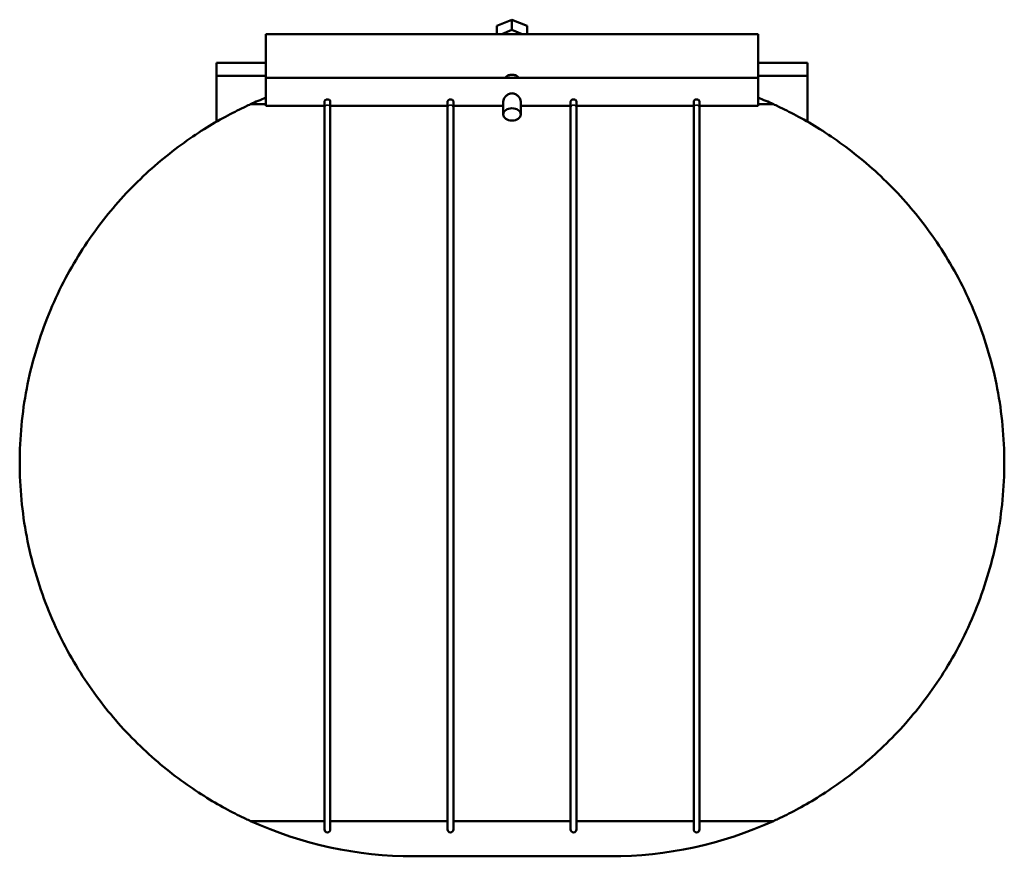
# Model space of a CAD drawing. Header units: millimetres. Extents: x -214 to 1361, y -332 to 904.
# Tile 1 of 6: x 216 to 554, y -332 to -45. Entities that reach past the tile are written whole.
import ezdxf

# ---------------------------------------------------------------- set-up
doc = ezdxf.new("R2010")
doc.units = ezdxf.units.MM
doc.layers.add('Visible (ANSI)', color=7, linetype='Continuous', lineweight=50)
doc.layers.add('Visible Narrow (ANSI)', color=7, linetype='Continuous', lineweight=35)

msp = doc.modelspace()

# ---------------------------------------------------------------- linework, layer by layer
at = {"layer": 'Visible (ANSI)'}
for p, q in [((379.563, -47.187), (384.759, -45.066)), ((379.563, -50.032), (379.563, -47.187)), ((384.759, -45.066), (389.955, -47.187)), ((384.759, -48.601), (384.759, -45.066)), ((389.955, -47.187), (389.955, -50.032)), ((300.259, -50.032), (300.259, -65.014)), ((300.259, -50.032), (469.259, -50.032)), ((384.759, -48.601), (381.254, -50.032)), ((388.264, -50.032), (384.759, -48.601)), ((469.259, -65.014), (469.259, -50.032)), ((300.259, -59.879), (283.359, -59.879)), ((283.359, -59.879), (283.359, -64.406)), ((486.159, -59.879), (469.259, -59.879)), ((486.159, -64.406), (486.159, -59.879)), ((283.359, -80.084), (283.359, -64.406)), ((300.259, -64.406), (283.359, -64.406)), ((300.259, -65.014), (300.259, -74.614)), ((300.259, -65.014), (469.259, -65.014)), ((486.159, -64.406), (469.259, -64.406)), ((469.259, -74.614), (469.259, -65.014)), ((486.159, -64.406), (486.159, -80.084)), ((300.259, -74.078), (295.036, -74.078)), ((320.384, -73.208), (320.384, -75.373)), ((322.384, -75.373), (322.384, -73.208)), ((362.634, -73.208), (362.634, -75.373)), ((364.634, -75.373), (364.634, -73.208)), ((381.759, -77.593), (381.759, -73.209)), ((387.759, -77.593), (387.759, -73.209)), ((404.884, -73.208), (404.884, -75.373)), ((406.884, -75.373), (406.884, -73.208)), ((447.134, -73.208), (447.134, -75.373)), ((449.134, -75.373), (449.134, -73.208)), ((474.483, -74.078), (469.259, -74.078)), ((300.259, -74.614), (320.384, -74.614)), ((320.384, -75.373), (320.384, -323.179)), ((322.384, -74.614), (362.634, -74.614)), ((322.384, -323.179), (322.384, -75.373)), ((362.634, -75.373), (362.634, -323.179)), ((364.634, -74.614), (381.759, -74.614)), ((364.634, -323.179), (364.634, -75.373)), ((387.759, -74.614), (404.884, -74.614)), ((404.884, -75.373), (404.884, -323.179)), ((406.884, -74.614), (447.134, -74.614)), ((406.884, -323.179), (406.884, -75.373)), ((447.134, -75.373), (447.134, -323.179)), ((449.134, -74.614), (469.259, -74.614)), ((449.134, -323.179), (449.134, -75.373)), ((295.036, -320.28), (320.384, -320.28)), ((322.384, -320.28), (362.634, -320.28)), ((364.634, -320.28), (404.884, -320.28)), ((406.884, -320.28), (447.134, -320.28)), ((449.134, -320.28), (474.483, -320.28)), ((418.545, -332.393), (350.973, -332.393))]:
    msp.add_line(p, q, dxfattribs=at)
for centre, radius, start, end in [((350.973, -197.179), 135.214, 112.02834, 114.43721), ((418.545, -197.179), 135.214, 65.56279, 67.97166), ((350.973, -197.179), 135.214, 245.56279, 270), ((418.545, -197.179), 135.214, 270, 294.43721), ((321.384, -323.179), 1, 180, 0), ((363.634, -323.179), 1, 180, 0), ((405.884, -323.179), 1, 180, 0), ((448.134, -323.179), 1, 180, 0)]:
    msp.add_arc(centre, radius, start, end, dxfattribs=at)
msp.add_ellipse((384.759, -77.593), major_axis=(3, 0), ratio=0.7071068, dxfattribs=at)
for points, knots in [([(382.371, -65.015), (382.455, -64.922), (382.544, -64.834), (382.903, -64.523), (383.239, -64.314), (383.977, -64.032), (384.38, -63.959), (384.759, -63.959), (385.139, -63.959), (385.542, -64.032), (386.28, -64.314), (386.616, -64.523), (386.975, -64.834), (387.064, -64.922), (387.147, -65.015)], [1.55330104, 1.55330104, 1.55330104, 1.55330104, 1.59363861, 1.59363861, 1.70749294, 1.70749294, 1.82134726, 1.82134726, 1.82134726, 1.93520159, 1.93520159, 2.04905591, 2.04905591, 2.08939349, 2.08939349, 2.08939349, 2.08939349]), ([(381.759, -73.209), (381.759, -72.934), (381.839, -72.61), (382.149, -71.959), (382.379, -71.633), (382.899, -71.083), (383.229, -70.82), (383.962, -70.447), (384.368, -70.343), (384.759, -70.343)], [1.40367284, 1.40367284, 1.40367284, 1.40367284, 1.52018155, 1.52018155, 1.63669026, 1.63669026, 1.75412702, 1.75412702, 1.87156378, 1.87156378, 1.87156378, 1.87156378]), ([(384.759, -70.343), (385.151, -70.343), (385.556, -70.447), (386.29, -70.82), (386.619, -71.083), (387.14, -71.633), (387.369, -71.959), (387.679, -72.61), (387.759, -72.934), (387.759, -73.209)], [0, 0, 0, 0, 0.11743676, 0.11743676, 0.23487353, 0.23487353, 0.35138224, 0.35138224, 0.46789095, 0.46789095, 0.46789095, 0.46789095]), ([(215.759, -197.179), (215.759, -188.709), (216.569, -180.128), (219.769, -163.406), (222.157, -155.265), (228.184, -139.968), (231.827, -132.793), (239.853, -119.761), (244.233, -113.903), (253.506, -103.168), (258.774, -98.028), (269.484, -89.053), (274.931, -85.215), (282.535, -80.526), (284.967, -79.143), (289.474, -76.733), (291.551, -75.706), (293.941, -74.58), (294.507, -74.319), (295.036, -74.078)], [21.3472471, 21.3472471, 21.3472471, 21.3472471, 23.8884697, 23.8884697, 26.4296923, 26.4296923, 28.9709149, 28.9709149, 31.5121375, 31.5121375, 34.3077267, 34.3077267, 37.1033159, 37.1033159, 38.5011105, 38.5011105, 39.8989051, 39.8989051, 40.3650326, 40.3650326, 40.3650326, 40.3650326]), ([(320.384, -73.208), (320.384, -73.118), (320.409, -73.025), (320.504, -72.845), (320.573, -72.759), (320.752, -72.608), (320.861, -72.544), (321.1, -72.455), (321.229, -72.43), (321.368, -72.427), (321.376, -72.427), (321.384, -72.427)], [0.63207704, 0.63207704, 0.63207704, 0.63207704, 0.67032, 0.67032, 0.70882665, 0.70882665, 0.74832687, 0.74832687, 0.78757456, 0.78757456, 0.79007453, 0.79007453, 0.79007453, 0.79007453]), ([(321.384, -72.427), (321.503, -72.427), (321.621, -72.445), (321.852, -72.518), (321.962, -72.574), (322.154, -72.717), (322.233, -72.802), (322.345, -72.984), (322.377, -73.079), (322.384, -73.184), (322.384, -73.196), (322.384, -73.208)], [0.15799749, 0.15799749, 0.15799749, 0.15799749, 0.19366019, 0.19366019, 0.23220369, 0.23220369, 0.27181658, 0.27181658, 0.31097796, 0.31097796, 0.31599031, 0.31599031, 0.31599031, 0.31599031]), ([(362.634, -73.208), (362.634, -73.118), (362.659, -73.025), (362.754, -72.845), (362.823, -72.759), (363.002, -72.608), (363.111, -72.544), (363.35, -72.455), (363.479, -72.43), (363.618, -72.427), (363.626, -72.427), (363.634, -72.427)], [0.63207704, 0.63207704, 0.63207704, 0.63207704, 0.67032, 0.67032, 0.70882665, 0.70882665, 0.74832687, 0.74832687, 0.78757456, 0.78757456, 0.79007453, 0.79007453, 0.79007453, 0.79007453]), ([(363.634, -72.427), (363.753, -72.427), (363.871, -72.445), (364.102, -72.518), (364.212, -72.574), (364.404, -72.717), (364.483, -72.802), (364.595, -72.984), (364.627, -73.079), (364.634, -73.184), (364.634, -73.196), (364.634, -73.208)], [0.15799749, 0.15799749, 0.15799749, 0.15799749, 0.19366019, 0.19366019, 0.23220369, 0.23220369, 0.27181658, 0.27181658, 0.31097796, 0.31097796, 0.31599031, 0.31599031, 0.31599031, 0.31599031]), ([(404.884, -73.208), (404.884, -73.118), (404.909, -73.025), (405.004, -72.845), (405.073, -72.759), (405.252, -72.608), (405.361, -72.544), (405.6, -72.455), (405.729, -72.43), (405.868, -72.427), (405.876, -72.427), (405.884, -72.427)], [0.63207704, 0.63207704, 0.63207704, 0.63207704, 0.67032, 0.67032, 0.70882665, 0.70882665, 0.74832687, 0.74832687, 0.78757456, 0.78757456, 0.79007453, 0.79007453, 0.79007453, 0.79007453]), ([(405.884, -72.427), (406.003, -72.427), (406.121, -72.445), (406.352, -72.518), (406.462, -72.574), (406.654, -72.717), (406.733, -72.802), (406.845, -72.984), (406.877, -73.079), (406.884, -73.184), (406.884, -73.196), (406.884, -73.208)], [0.15799749, 0.15799749, 0.15799749, 0.15799749, 0.19366019, 0.19366019, 0.23220369, 0.23220369, 0.27181658, 0.27181658, 0.31097796, 0.31097796, 0.31599031, 0.31599031, 0.31599031, 0.31599031]), ([(447.134, -73.208), (447.134, -73.118), (447.159, -73.025), (447.254, -72.845), (447.323, -72.759), (447.502, -72.608), (447.611, -72.544), (447.85, -72.455), (447.979, -72.43), (448.118, -72.427), (448.126, -72.427), (448.134, -72.427)], [0.63207704, 0.63207704, 0.63207704, 0.63207704, 0.67032, 0.67032, 0.70882665, 0.70882665, 0.74832687, 0.74832687, 0.78757456, 0.78757456, 0.79007453, 0.79007453, 0.79007453, 0.79007453]), ([(448.134, -72.427), (448.253, -72.427), (448.371, -72.445), (448.602, -72.518), (448.712, -72.574), (448.904, -72.717), (448.983, -72.802), (449.095, -72.984), (449.127, -73.079), (449.134, -73.184), (449.134, -73.196), (449.134, -73.208)], [0.15799749, 0.15799749, 0.15799749, 0.15799749, 0.19366019, 0.19366019, 0.23220369, 0.23220369, 0.27181658, 0.27181658, 0.31097796, 0.31097796, 0.31599031, 0.31599031, 0.31599031, 0.31599031]), ([(474.483, -74.078), (475.011, -74.319), (475.577, -74.58), (477.968, -75.706), (480.044, -76.733), (484.552, -79.143), (486.984, -80.526), (494.587, -85.215), (500.034, -89.053), (510.744, -98.028), (516.013, -103.168), (525.285, -113.903), (529.666, -119.761), (537.691, -132.793), (541.335, -139.968), (547.361, -155.265), (549.75, -163.406), (552.95, -180.128), (553.759, -188.709), (553.759, -197.179)], [45.0239558, 45.0239558, 45.0239558, 45.0239558, 45.4900834, 45.4900834, 46.887878, 46.887878, 48.2856726, 48.2856726, 51.0812617, 51.0812617, 53.8768509, 53.8768509, 56.4180735, 56.4180735, 58.9592961, 58.9592961, 61.5005187, 61.5005187, 64.0417413, 64.0417413, 64.0417413, 64.0417413]), ([(295.036, -320.28), (294.507, -320.04), (293.941, -319.779), (291.551, -318.652), (289.474, -317.625), (284.967, -315.215), (282.535, -313.832), (274.931, -309.143), (269.484, -305.305), (258.774, -296.331), (253.506, -291.191), (244.233, -280.456), (239.853, -274.598), (231.827, -261.565), (228.184, -254.391), (222.157, -239.094), (219.769, -230.952), (216.569, -214.231), (215.759, -205.65), (215.759, -197.179)], [2.3294616, 2.3294616, 2.3294616, 2.3294616, 2.7955892, 2.7955892, 4.1933838, 4.1933838, 5.5911783, 5.5911783, 8.3867675, 8.3867675, 11.1823567, 11.1823567, 13.7235793, 13.7235793, 16.2648019, 16.2648019, 18.8060245, 18.8060245, 21.3472471, 21.3472471, 21.3472471, 21.3472471]), ([(553.759, -197.179), (553.759, -205.65), (552.95, -214.231), (549.75, -230.952), (547.361, -239.094), (541.335, -254.391), (537.691, -261.565), (529.666, -274.598), (525.285, -280.456), (516.013, -291.191), (510.744, -296.331), (500.034, -305.305), (494.587, -309.143), (486.984, -313.832), (484.552, -315.215), (480.044, -317.625), (477.968, -318.652), (475.577, -319.779), (475.011, -320.04), (474.483, -320.28)], [64.0417413, 64.0417413, 64.0417413, 64.0417413, 66.5829639, 66.5829639, 69.1241866, 69.1241866, 71.6654092, 71.6654092, 74.2066318, 74.2066318, 77.0022209, 77.0022209, 79.7978101, 79.7978101, 81.1956047, 81.1956047, 82.5933993, 82.5933993, 83.0595268, 83.0595268, 83.0595268, 83.0595268])]:
    msp.add_open_spline(points, degree=3, knots=knots, dxfattribs=at)
at = {"layer": 'Visible Narrow (ANSI)'}
for centre, major_axis, start_param, end_param in [((321.384, -75.373), (1, 0), 0.1570796, 2.984513), ((363.634, -75.373), (1, 0), 0.1570796, 2.984513), ((405.884, -75.373), (-1, 0), 3.2986723, 6.1261057), ((448.134, -75.373), (-1, 0), 3.2986723, 6.1261057)]:
    msp.add_ellipse(centre, major_axis=major_axis, ratio=0.9667202, start_param=start_param, end_param=end_param, dxfattribs=at)

doc.saveas('drawing.dxf')
